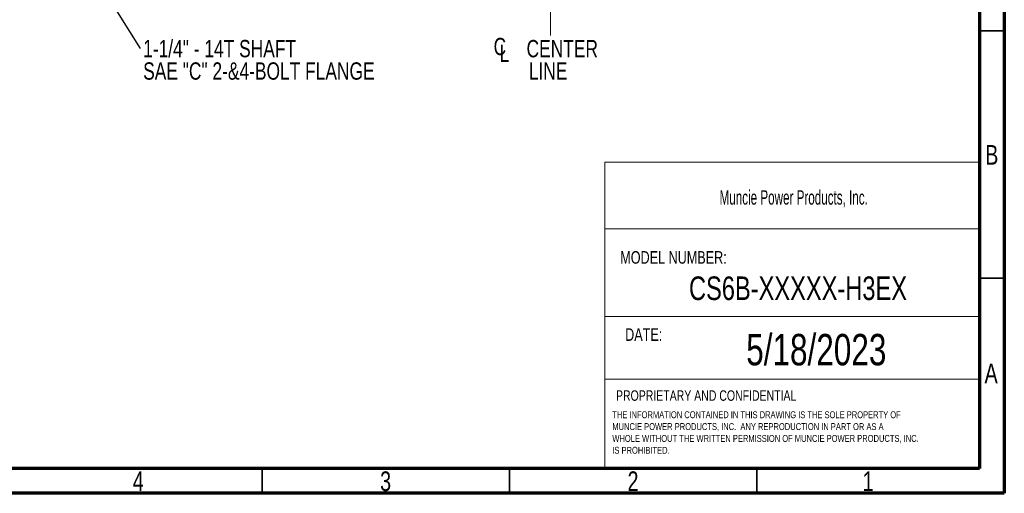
# Model space of a CAD drawing. Header units: inches. Extents: x 0.6 to 16.3, y 0.2 to 11.5.
# Tile 6 of 13: x 8.5 to 16.3, y 0.2 to 4. Entities that reach past the tile are written whole.
import ezdxf

# ---------------------------------------------------------------- set-up
doc = ezdxf.new("R2010")
doc.units = ezdxf.units.IN
doc.header["$MEASUREMENT"] = 0
doc.linetypes.add('CENTERX2', pattern=[0.8, 0.5, -0.1, 0.1, -0.1])
doc.styles.add('SLDTEXTSTYLE0', font='TXT', dxfattribs={"width": 0.75})
doc.styles.add('SLDTEXTSTYLE1', font='TXT', dxfattribs={"width": 0.605})
doc.dimstyles.new('SLDDIMSTYLE5', dxfattribs={"dimtxt": 0.18, "dimasz": 0.14, "dimexe": 0, "dimexo": 0.0625, "dimgap": 0, "dimtad": 0, "dimtih": 1, "dimtoh": 1, "dimdec": 0, "dimrnd": 1e-09, "dimzin": 0, "dimdsep": 46, "dimtxsty": 'Standard', "dimsah": 1, "dimcen": 0.09, "dimadec": 0, "dimazin": 0, "dimtfac": 0.14, "dimtdec": 0, "dimtofl": 0, "dimtmove": 0, "dimatfit": 3, "dimfxl": 0, "dimfrac": 2, "dimtolj": 1, "dimtzin": 0, "dimarcsym": 0})

# ---------------------------------------------------------------- blocks, each defined once
blk = doc.blocks.new('SW_NOTE_0')
at = {"color": 0, "linetype": 'Continuous', "lineweight": 0, "char_height": 0.055, "attachment_point": 1, "style": 'SLDTEXTSTYLE0'}
for s, insert in [('THE INFORMATION CONTAINED IN THIS DRAWING IS THE SOLE PROPERTY OF', (0, 0.0709)), ('MUNCIE POWER PRODUCTS, INC.  ANY REPRODUCTION IN PART OR AS A', (0, -0.0235)), ('WHOLE WITHOUT THE WRITTEN PERMISSION OF MUNCIE POWER PRODUCTS, INC.', (0, -0.1178)), ('IS PROHIBITED.', (0, -0.2122))]:
    blk.add_mtext(s, dxfattribs=dict(at, insert=insert))
blk = doc.blocks.new('SW_SYMBOL_MOD_CL')
at = {"color": 0, "linetype": 'Continuous', "lineweight": 0, "char_height": 30.8, "attachment_point": 5, "style": 'SLDTEXTSTYLE0'}
for s, insert in [('C', (15.7, 23.6)), ('L', (23.6, 11.8))]:
    blk.add_mtext(s, dxfattribs=dict(at, insert=insert))
blk = doc.blocks.new('SW_NOTE_0_1')
at = {"color": 0, "linetype": 'Continuous', "lineweight": 0, "xscale": 0.004470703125, "yscale": 0.004470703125, "zscale": 0.004470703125}
blk.add_blockref('SW_SYMBOL_MOD_CL', (0, 0.0191), dxfattribs=at)
at = {"color": 0, "linetype": 'Continuous', "lineweight": 0, "char_height": 0.1378, "attachment_point": 2, "style": 'SLDTEXTSTYLE0'}
for s, insert in [('CENTER', (0.5667, 0.1776)), ('LINE', (0.4541, -0.0005))]:
    blk.add_mtext(s, dxfattribs=dict(at, insert=insert))
blk = doc.blocks.new('SW_NOTE_0_2')
at = {"color": 0, "linetype": 'Continuous', "lineweight": 0, "char_height": 0.137795, "attachment_point": 1, "style": 'SLDTEXTSTYLE0'}
for s, insert in [('1-1/4" - 14T SHAFT', (0.0238, 0.067)), ('SAE "C" 2-&4-BOLT FLANGE', (0.0238, -0.1112))]:
    blk.add_mtext(s, dxfattribs=dict(at, insert=insert))

msp = doc.modelspace()

# ---------------------------------------------------------------- linework, layer by layer
at = {"color": 7, "linetype": 'Continuous', "lineweight": 70}
for p, q in [((16.3386, 11.4961), (16.3386, 0.1969)), ((16.1417, 11.2992), (16.1417, 0.3937)), ((16.1417, 0.3937), (0.7874, 0.3937)), ((16.3386, 0.1969), (0.5906, 0.1969))]:
    msp.add_line(p, q, dxfattribs=at)
at = {"color": 7, "linetype": 'CENTERX2', "lineweight": 18}
for p, q in [((12.7276, 3.8423), (12.7276, 10.2424)), ((12.7276, 5.3097), (12.7276, 3.8423))]:
    msp.add_line(p, q, dxfattribs=at)
at = {"color": 7, "linetype": 'Continuous', "lineweight": 35}
for p, q in [((16.1417, 3.878), (16.3386, 3.878)), ((16.1417, 1.9094), (16.3386, 1.9094)), ((10.4331, 0.3937), (10.4331, 0.1969)), ((12.4016, 0.3937), (12.4016, 0.1969)), ((14.3701, 0.3937), (14.3701, 0.1969))]:
    msp.add_line(p, q, dxfattribs=at)
at = {"color": 7, "linetype": 'Continuous', "lineweight": 18}
for p, q in [((13.16, 2.8329), (13.16, 0.3975)), ((13.16, 2.8329), (16.1488, 2.8329)), ((13.16, 2.303), (16.1434, 2.303)), ((13.16, 1.6054), (16.1434, 1.6054)), ((13.16, 1.1057), (16.1434, 1.1057))]:
    msp.add_line(p, q, dxfattribs=at)

# ---------------------------------------------------------------- block references
at = {"color": 7, "linetype": 'Continuous', "lineweight": 0}
for name, p in [('SW_NOTE_0_1', (12.2546, 3.6282)), ('SW_NOTE_0_2', (9.4628, 3.7389)), ('SW_NOTE_0', (13.2195, 0.7791))]:
    msp.add_blockref(name, p, dxfattribs=at)

# ---------------------------------------------------------------- texts
for s, insert, char_height, attachment_point, style in [('B', (16.239, 2.9697), 0.1562, 2, 'SLDTEXTSTYLE0'), ('Muncie Power Products, Inc.', (14.073, 2.6096), 0.114583, 1, 'SLDTEXTSTYLE1'), ('MODEL NUMBER:', (13.2828, 2.125), 0.1, 1, 'SLDTEXTSTYLE0'), ('CS6B-XXXXX-H3EX', (14.6971, 1.9232), 0.1875, 2, 'SLDTEXTSTYLE0'), ('DATE:', (13.3218, 1.5106), 0.1, 1, 'SLDTEXTSTYLE0'), ('5/18/2023', (14.8426, 1.4657), 0.25, 2, 'SLDTEXTSTYLE0'), ('A', (16.2338, 1.2299), 0.1562, 2, 'SLDTEXTSTYLE0'), ('PROPRIETARY AND CONFIDENTIAL', (13.2489, 1.0167), 0.083333, 1, 'SLDTEXTSTYLE0'), ('4', (9.4472, 0.3713), 0.1562, 2, 'SLDTEXTSTYLE0'), ('3', (11.4157, 0.3713), 0.1562, 2, 'SLDTEXTSTYLE0'), ('2', (13.3843, 0.3713), 0.1562, 2, 'SLDTEXTSTYLE0'), ('1', (15.2543, 0.3713), 0.1562, 2, 'SLDTEXTSTYLE0')]:
    msp.add_mtext(s, dxfattribs=dict(at, insert=insert, char_height=char_height, attachment_point=attachment_point, style=style))

# ---------------------------------------------------------------- leaders
msp.add_leader([(8.6959, 4.9574), (9.4628, 3.7389)], dimstyle='SLDDIMSTYLE5', dxfattribs=at)

doc.saveas('drawing.dxf')
